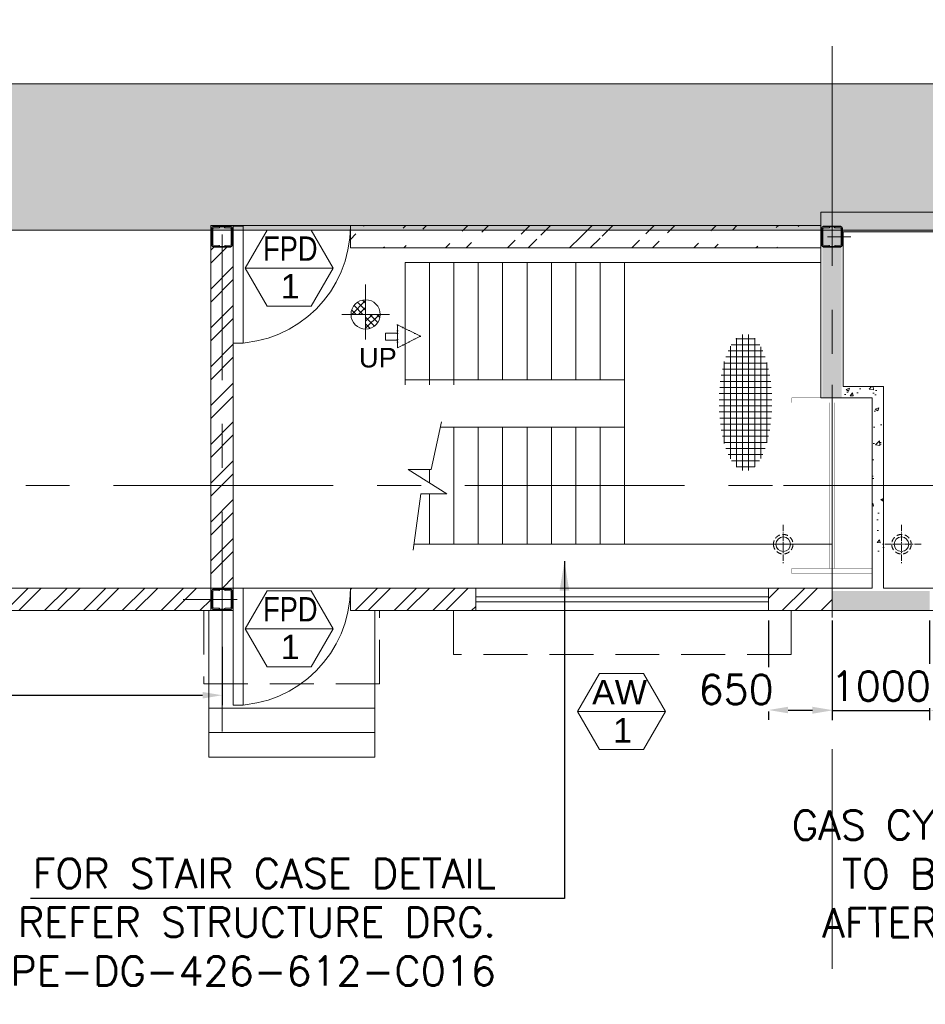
# Model space of a CAD drawing. Header units: inches. Extents: x 709340 to 1075215, y 37864 to 402163.
# Tile 34 of 56: x 835428 to 844707, y 147127 to 157213. Entities that reach past the tile are written whole.
import ezdxf
from ezdxf.enums import TextEntityAlignment as Align

# ---------------------------------------------------------------- set-up
doc = ezdxf.new("R2010")
doc.units = ezdxf.units.IN
doc.header["$LTSCALE"] = 1800
doc.header["$MEASUREMENT"] = 0
for name, pattern in [('1 NORTH ELEVATION$0$NORTH ELEVATION$0$HIDDEN', [0.375, 0.25, -0.125]), ('CENTER', [2, 1.25, -0.25, 0.25, -0.25]), ('CENTER2', [1.125, 0.75, -0.125, 0.125, -0.125]), ('HIDDEN2', [0.1875, 0.125, -0.0625])]:
    doc.linetypes.add(name, pattern=pattern)
doc.layers.get('0').update_dxf_attribs({"color": 253, "lineweight": 5})
doc.layers.get('Defpoints').update_dxf_attribs({"lineweight": 18})
for name, color, linetype, lineweight in [('2CON', 1, 'Continuous', 13), ('4MM', 4, 'Continuous', 20), ('A-DOOR', 31, 'Continuous', 9), ('A-WIN TAG', 3, 'Continuous', 13), ('A-WIN TAG TEXT', 3, 'Continuous', 13), ('CEN', 8, 'CENTER', 18), ('CL', 8, 'CENTER', 15), ('COL', 1, 'Continuous', 18), ('CONCRETE', 145, 'Continuous', 18), ('D', 2, 'Continuous', 15), ('DIM', 4, 'Continuous', 18), ('GRID', 8, 'CENTER', 18), ('HATCH', 9, 'Continuous', 18), ('LBEAM', 6, 'Continuous', 20), ('RAIN WATER', 6, 'Continuous', 18), ('STAIR', 11, 'Continuous', 18), ('SUNSHADE', 2, '1 NORTH ELEVATION$0$NORTH ELEVATION$0$HIDDEN', 13), ('TEXT', 3, 'Continuous', 18), ('WALL', 6, 'Continuous', 18), ('WALL HATCH', 8, 'Continuous', 13), ('WINDOW', 3, 'Continuous', 13)]:
    doc.layers.add(name, color=color, linetype=linetype, lineweight=lineweight)
doc.layers.add('R2CON', color=1, linetype='Continuous')
doc.styles.add('ROAMNS', font='ROMANS.shx')
doc.styles.add('ROMANS', font='romans.shx')
doc.styles.get("Standard").update_dxf_attribs({"font": 'arial.ttf'})
doc.dimstyles.new('DIM INT 1', dxfattribs={"dimtxt": 300, "dimasz": 200, "dimexe": 100, "dimexo": 100, "dimgap": 100, "dimtad": 1, "dimdec": 0, "dimzin": 13, "dimdsep": 46, "dimlunit": 5, "dimtxsty": 'ROAMNS', "dimblk2": 'OBLIQUE', "dimcen": 0.09, "dimclrd": 9, "dimclre": 9, "dimclrt": 4, "dimadec": 0, "dimazin": 0, "dimtfac": 1, "dimtdec": 0, "dimtix": 1, "dimtmove": 2, "dimatfit": 3, "dimfxl": 1, "dimtolj": 1, "dimtzin": 13, "dimarcsym": 0})
doc.dimstyles.get("Standard").update_dxf_attribs({"dimtxt": 0.18, "dimasz": 0.18, "dimexe": 0.18, "dimexo": 0.0625, "dimgap": 0.09, "dimtad": 0, "dimtih": 1, "dimtoh": 1, "dimdec": 4, "dimzin": 0, "dimdsep": 46, "dimtxsty": 'Standard', "dimcen": 0.09, "dimadec": 0, "dimazin": 0, "dimtfac": 1, "dimtdec": 4, "dimtofl": 0, "dimtmove": 0, "dimatfit": 3, "dimfxl": 1, "dimtolj": 1, "dimtzin": 0, "dimarcsym": 0})
pattern_1 = [(49.99999999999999, (1547.737251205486, 144.4209154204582), (358.6300913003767, -31.37606749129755), [37.5, -412.5]), (355, (1547.737251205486, 144.4209154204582), (-69.3756668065, 376.0960668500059), [30, -330]), (100.45144446, (1577.623091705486, 141.8062434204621), (289.254423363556, 344.7199954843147), [31.87009599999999, -350.5710559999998]), (46.18420000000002, (1547.737251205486, 244.4209154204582), (533.6206653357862, -82.75964039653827), [56.24999999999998, -618.7499999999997]), (96.63563549, (1592.205623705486, 237.524261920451), (467.3309728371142, 487.0593003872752), [47.805171, -525.8568799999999]), (351.1841639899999, (1547.737251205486, 244.4209154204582), (467.3309725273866, 487.0593001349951), [45, -495.0000004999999]), (21, (1597.737251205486, 219.4209154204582), (298.4535260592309, -201.3094453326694), [37.5, -412.5]), (326.0000000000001, (1597.737251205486, 219.4209154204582), (121.6576659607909, 362.5750225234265), [30, -330]), (71.45144474, (1622.608378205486, 202.6451284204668), (420.1111883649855, 161.2655764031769), [31.870095, -350.571056]), (37.50000000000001, (1547.737251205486, 144.4209154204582), (6.079927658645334, 166.4469269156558), [0, -326, 0, -335, 0, -331.25]), (7.499999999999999, (1547.737251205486, 144.4209154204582), (131.5347687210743, 197.2058559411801), [0, -191, 0, -318.5, 0, -126.25]), (327.5, (1436.237251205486, 144.4209154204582), (266.9112180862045, -11.27743586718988), [0, -125, 0, -390, 0, -517.5]), (317.5, (1386.237251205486, 144.4209154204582), (291.5930846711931, 50.05249116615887), [0, -162.5, 0, -259, 0, -367.5])]
pattern_2 = [(45, (0, 0), (-198.8737822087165, 198.8737822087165), []), (45, (132.58252125, 0), (-198.8737822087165, 198.8737822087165), [])]

# ---------------------------------------------------------------- blocks, each defined once
blk = doc.blocks.new('COL A')
at = {"layer": '4MM', "const_width": 3}
for points in [[(-412.5, 900), (412.5, 900), (412.5, 850), (-412.5, 850)], [(-25, 850), (25, 850), (25, -850), (-25, -850)], [(-412.5, -850), (412.5, -850), (412.5, -900), (-412.5, -900)]]:
    blk.add_lwpolyline(points, close=True, dxfattribs=at)
at = {"layer": 'CL', "color": 25}
for p, q in [((0, -900), (0, 1031.692907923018)), ((555.563920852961, 0), (-495.4756081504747, 0))]:
    blk.add_line(p, q, dxfattribs=at)
blk = doc.blocks.new('A-ROW COLUMN')
blk.add_line((181168.5317529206, 40839.7530772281), (181168.5317529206, 42639.7530772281))
at = {"layer": 'CEN'}
for p, q in [((181168.5317529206, 40839.7530772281), (181168.5317529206, 42639.7530772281)), ((180976.9632969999, 41739.7530772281), (181360.1002088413, 41739.7530772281))]:
    blk.add_line(p, q, dxfattribs=at)
blk.add_blockref('COL A', (181168.5317529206, 41739.7530772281))
blk = doc.blocks.new('A$C606C4837')
h = blk.add_hatch()
h.set_pattern_fill('DOTS', color=8, scale=5000)
h.set_pattern_definition([(0, (0, -1000), (156.25, 312.5), [0, -312.5])])
h.paths.add_polyline_path([(-67175.00000000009, -8699.99999999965), (-67175.00000000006, -10199.99999999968), (-33175.00000000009, -10199.99999999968), (-33175.00000000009, -8832.28221698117), (-4175.000000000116, -8832.28221698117), (-4175.000000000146, -10432.28221698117), (-2675.000000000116, -10432.28221698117), (-1175.000000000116, -10432.28221698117), (-1175.000000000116, -8932.28221698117), (-2675.000000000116, -8932.28221698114), (-2675.000000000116, -7332.282216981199), (-34675.00000000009, -7332.28221698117), (-34675.00000000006, -8699.99999999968)])
at = {"layer": 'DIM', "color": 8}
for p, q in [((-34675.00000000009, -7332.28221698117), (-2675.000000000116, -7332.282216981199)), ((-33175.00000000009, -8832.28221698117), (-4175.000000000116, -8832.28221698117))]:
    blk.add_line(p, q, dxfattribs=at)
blk = doc.blocks.new('*X500')
at = {"color": 0}
for p, q in [((15540.74200838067, 14547.60539837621), (15681.19143826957, 14688.05482826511)), ((15637.90006479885, 14547.60539837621), (15555.71192156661, 14629.79354160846)), ((15565.46977706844, 14643.04384518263), (15585.75299146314, 14663.32705957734)), ((15681.19143826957, 14575.02470302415), (15589.72483170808, 14666.49130958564)), ((15681.19143826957, 14645.7353811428), (15636.22118827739, 14690.70563113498)), ((15567.1893866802, 14547.60539837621), (15534.74275706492, 14580.05202799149)), ((15611.45268649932, 14547.60539837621), (15681.19143826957, 14617.34415014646)), ((15681.19143826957, 14546.6334720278), (15682.16336461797, 14547.60539837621)), ((15681.19143826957, 14475.92279390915), (15752.87404273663, 14547.60539837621)), ((15681.19143826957, 14405.21211579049), (15823.58472085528, 14547.60539837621)), ((15800.077349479, 14456.13879181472), (15708.61074291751, 14547.60539837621)), ((15824.29167102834, 14502.63514838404), (15779.32142103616, 14547.60539837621)), ((15763.37958150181, 14422.12588167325), (15681.19143826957, 14504.3140249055)), ((15713.63806788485, 14401.15671717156), (15681.19143826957, 14433.60334678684))]:
    blk.add_line(p, q, dxfattribs=at)
blk = doc.blocks.new('A$C4B6D6B1A')
at = {"layer": 'COL'}
h = blk.add_hatch(dxfattribs=at)
h.set_pattern_fill('ANSI37', color=8, scale=500)
h.set_pattern_definition([(45, (-43463.29067592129, -73146.58325564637), (-44.19417382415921, 44.19417382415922), []), (135, (-43463.29067592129, -73146.58325564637), (-44.19417382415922, -44.19417382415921), [])])
edge = h.paths.add_edge_path()
edge.add_line((-358.2511904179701, 38.93688724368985), (-122.0011904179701, 157.0618872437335))
edge.add_line((-122.2387926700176, -79.18811275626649), (-122.2387926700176, 157.0618872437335))
edge.add_line((-358.6440867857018, 38.93688724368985), (-122.3940867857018, -79.18811275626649))
at = {"layer": 'COL', "color": 9}
for p, q in [((-358.2511904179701, 38.93688724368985), (-122.0011904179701, 157.0618872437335)), ((-122.2387926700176, -79.18811275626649), (-122.2387926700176, 157.0618872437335)), ((-358.6440867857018, 38.93688724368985), (-122.3940867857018, -79.18811275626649)), ((0, 70.0667441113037), (-119.5313248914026, 70.06674411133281)), ((0, 0), (-117.2724169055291, 0)), ((0, 0), (0, 70.0667441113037))]:
    blk.add_line(p, q, dxfattribs=at)
blk = doc.blocks.new('M_Door Single - 1200 x 2100mm D1-Level 1')
at = {"layer": 'A-DOOR'}
for p, q in [((499.9999999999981, 114.9999999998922), (499.9999999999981, 1314.99999999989)), ((599.9999999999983, 1314.99999999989), (499.9999999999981, 1314.99999999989)), ((599.9999999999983, 114.9999999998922), (599.9999999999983, 1314.99999999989)), ((599.9999999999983, 114.9999999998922), (499.9999999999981, 114.9999999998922))]:
    blk.add_line(p, q, dxfattribs=at)
blk.add_arc((599.9999999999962, 114.9999999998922), 1199.999999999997, 89.99999999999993, 179.9999999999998, dxfattribs=at)
blk = doc.blocks.new('*D501')
at = {"layer": 'Defpoints', "color": 0, "transparency": 16777216}
for p in [(843750.9116894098, 151159.9345407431), (844750.9116894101, 151159.9345407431)]:
    blk.add_point(p, dxfattribs=at)
at = {"layer": 'TEXT', "color": 9, "lineweight": -2, "transparency": 16777216}
for p, q in [((843750.9116894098, 151059.9345407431), (843750.9116894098, 150037.1372610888)), ((844750.9116894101, 151059.9345407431), (844750.9116894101, 150037.1372610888)), ((843550.9116894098, 150137.1372610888), (843350.9116894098, 150137.1372610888)), ((843750.9116894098, 150137.1372610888), (844750.9116894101, 150137.1372610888)), ((844950.9116894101, 150137.1372610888), (845150.9116894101, 150137.1372610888))]:
    blk.add_line(p, q, dxfattribs=at)
at = {"layer": 'TEXT', "color": 9, "transparency": 16777216}
for points in [[(843550.9116894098, 150170.4705944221), (843550.9116894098, 150103.8039277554), (843750.9116894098, 150137.1372610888)], [(844950.9116894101, 150170.4705944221), (844950.9116894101, 150103.8039277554), (844750.9116894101, 150137.1372610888)]]:
    blk.add_solid(points, dxfattribs=at)
at = {"layer": 'TEXT', "color": 4, "transparency": 16777216, "insert": (844250.91168941, 150387.1372610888), "char_height": 300, "attachment_point": 5, "style": 'ROAMNS', "bg_fill": 3, "box_fill_scale": 1.25, "bg_fill_color": 256, "bg_fill_true_color": 13158600, "bg_fill_transparency": 0}
blk.add_mtext('\\A1;1000', dxfattribs=at)
at = {"layer": 'Defpoints', "color": 0, "transparency": 16777216}
blk.add_point((844750.9116894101, 150137.1372610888), dxfattribs=at)
blk = doc.blocks.new('_Oblique')
at = {"color": 0, "linetype": 'ByBlock', "lineweight": -2}
blk.add_line((-0.5, -0.5), (0.5, 0.5), dxfattribs=at)
blk = doc.blocks.new('RWDP')
at = {"layer": 'RAIN WATER', "linetype": 'CENTER2', "ltscale": 0.05}
for p, q in [((500, -400), (500, -800)), ((700, -600), (300, -600))]:
    blk.add_line(p, q, dxfattribs=at)
at = {"layer": 'RAIN WATER', "linetype": 'HIDDEN2', "ltscale": 0.25}
blk.add_circle((500, -600), 100, dxfattribs=at)
at = {"layer": 'RAIN WATER', "ltscale": 0.25}
blk.add_circle((500, -600), 75, dxfattribs=at)
blk = doc.blocks.new('*D521')
at = {"color": 9, "lineweight": -2, "transparency": 16777216}
for p, q in [((831750.9116894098, 151059.9345401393), (831750.9116894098, 150192.7359700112)), ((837500.9116894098, 150790.0089435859), (837500.9116894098, 150192.7359700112)), ((831950.9116894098, 150292.7359700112), (837300.9116894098, 150292.7359700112))]:
    blk.add_line(p, q, dxfattribs=at)
at = {"color": 9, "transparency": 16777216}
for points in [[(831950.9116894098, 150326.0693033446), (831950.9116894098, 150259.4026366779), (831750.9116894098, 150292.7359700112)], [(837300.9116894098, 150326.0693033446), (837300.9116894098, 150259.4026366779), (837500.9116894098, 150292.7359700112)]]:
    blk.add_solid(points, dxfattribs=at)
at = {"layer": 'Defpoints', "color": 0, "transparency": 16777216}
for p in [(831750.9116894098, 151159.9345401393), (837500.9116894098, 150890.0089435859), (837500.9116894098, 150292.7359700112)]:
    blk.add_point(p, dxfattribs=at)
at = {"color": 4, "transparency": 16777216, "insert": (834625.9116894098, 150542.7359700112), "char_height": 300, "attachment_point": 5, "style": 'ROAMNS', "bg_fill": 3, "box_fill_scale": 1.25, "bg_fill_color": 256, "bg_fill_true_color": 13158600, "bg_fill_transparency": 0}
blk.add_mtext('\\A1;5750', dxfattribs=at)
blk = doc.blocks.new('*D522')
at = {"color": 9, "lineweight": -2, "transparency": 16777216}
for p, q in [((843100.91168941, 151059.9345407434), (843100.91168941, 150041.3426316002)), ((843750.9116894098, 150992.1461407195), (843750.9116894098, 150041.3426316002)), ((843300.91168941, 150141.3426316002), (843550.9116894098, 150141.3426316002))]:
    blk.add_line(p, q, dxfattribs=at)
at = {"color": 9, "transparency": 16777216}
blk.add_solid([(843550.9116894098, 150174.6759649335), (843550.9116894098, 150108.0092982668), (843750.9116894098, 150141.3426316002)], dxfattribs=at)
at = {"layer": 'Defpoints', "color": 0, "transparency": 16777216}
for p in [(843100.91168941, 151159.9345407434), (843750.9116894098, 151092.1461407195), (843750.9116894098, 150141.3426316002)]:
    blk.add_point(p, dxfattribs=at)
at = {"color": 4, "transparency": 16777216, "insert": (842767.67698633, 150352.3889362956), "char_height": 300, "attachment_point": 5, "style": 'ROAMNS', "bg_fill": 3, "box_fill_scale": 1.25, "bg_fill_color": 256, "bg_fill_true_color": 13158600, "bg_fill_transparency": 0}
blk.add_mtext('\\A1;650', dxfattribs=at)
at = {"color": 9, "transparency": 16777216}
blk.add_solid([(843300.91168941, 150174.6759649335), (843300.91168941, 150108.0092982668), (843100.91168941, 150141.3426316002)], dxfattribs=at)

msp = doc.modelspace()

# ---------------------------------------------------------------- hatches: boundary and pattern name
at = {"layer": 'CONCRETE'}
h = msp.add_hatch(dxfattribs=at)
h.set_pattern_fill('AR-CONC', color=256, scale=50, style=0)
h.set_pattern_definition(pattern_1)
h.paths.add_polyline_path([(843750.9116894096, 155239.9345144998), (843650.9116894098, 155239.9345144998), (843650.9116894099, 153339.9345407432), (843750.9116894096, 153339.9345407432)])
h.paths.add_polyline_path([(854250.9116894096, 155239.9345144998), (843750.9116894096, 155239.9345144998), (843750.9116894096, 153339.9345407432), (843850.9116894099, 153339.9345407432), (843850.9116894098, 155039.9345144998), (854150.9116894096, 155039.9345144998), (854150.9116894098, 153339.9345407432), (854250.9116894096, 153339.9345407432)])
h.paths.add_polyline_path([(854350.9116894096, 155239.9345144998), (854250.9116894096, 155239.9345144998), (854250.9116894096, 153339.9345407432), (854350.9116894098, 153339.9345407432)])
h = msp.add_hatch(dxfattribs=at)
h.set_pattern_fill('AR-CONC', color=256, scale=50, style=0)
h.set_pattern_definition([(49.99999999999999, (0, 0), (358.6300913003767, -31.37606749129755), [37.5, -412.5]), (355, (0, 0), (-69.3756668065, 376.0960668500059), [30, -330]), (100.45144446, (29.8858405, -2.614672), (289.254423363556, 344.7199954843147), [31.87009599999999, -350.5710559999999]), (46.18420000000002, (0, 100), (533.6206653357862, -82.75964039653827), [56.24999999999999, -618.7499999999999]), (96.63563549, (44.4683725, 93.1033465), (467.3309728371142, 487.0593003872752), [47.805171, -525.8568799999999]), (351.1841639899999, (0, 100), (467.3309725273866, 487.0593001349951), [45, -495.0000004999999]), (21, (50, 75), (298.4535260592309, -201.3094453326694), [37.5, -412.5]), (326.0000000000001, (50, 75), (121.6576659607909, 362.5750225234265), [30, -330]), (71.45144474, (74.871127, 58.22421300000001), (420.1111883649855, 161.2655764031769), [31.870095, -350.571056]), (37.50000000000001, (0, 0), (6.079927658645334, 166.4469269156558), [0, -326, 0, -335, 0, -331.25]), (7.499999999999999, (0, 0), (131.5347687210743, 197.2058559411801), [0, -191, 0, -318.5, 0, -126.25]), (327.5, (-111.5, 0), (266.9112180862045, -11.27743586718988), [0, -125, 0, -390, 0, -517.5]), (317.5, (-161.5, 0), (291.5930846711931, 50.05249116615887), [0, -162.5, 0, -259, 0, -367.5])])
h.paths.add_polyline_path([(844163.4116894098, 152439.9345407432), (844246.3872975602, 152439.9345407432), (844278.4116894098, 152439.9345407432), (844278.4116894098, 151389.9345407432), (844163.4116894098, 151389.9345407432)])
h.paths.add_polyline_path([(844163.4116894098, 153339.9345407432), (843850.9116894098, 153339.9345407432), (843850.9116894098, 153454.9345407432), (844278.4116894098, 153454.9345407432), (844278.4116894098, 152439.9345407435), (844163.4116894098, 152439.9345407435)])
h = msp.add_hatch(dxfattribs=at)
h.set_pattern_fill('AR-CONC', color=256, scale=50, style=0)
h.set_pattern_definition(pattern_1)
h.paths.add_polyline_path([(843750.9116894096, 151359.9345407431), (843750.9116894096, 151159.9345407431), (844750.9116894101, 151159.9345407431), (844750.9116894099, 151359.9345407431)])
h.paths.add_polyline_path([(847250.9116894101, 151159.9345407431), (847250.9116894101, 151359.9345407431), (845750.9116894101, 151359.9345407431), (845750.9116894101, 151159.9345407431)])
h.paths.add_polyline_path([(848250.9116894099, 151359.9345407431), (848250.9116894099, 151159.9345407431), (849550.9116894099, 151159.9345407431), (849550.91168941, 151359.9345407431)])
h.paths.add_polyline_path([(854250.9116894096, 151159.9345407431), (854250.9116894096, 151389.9345407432), (851550.9116894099, 151389.9345407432), (851550.9116894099, 151159.9345407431)])
h.paths.add_polyline_path([(854250.9116894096, 151389.9345407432), (854250.9116894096, 151159.9345407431), (854250.91168941, 151159.9345407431), (854250.9116894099, 151389.9345407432)])
at = {"layer": 'D', "linetype": 'Continuous'}
h = msp.add_hatch(dxfattribs=at)
h.set_pattern_fill('ANSI32', color=8, scale=1200, style=0)
h.set_pattern_definition([(45.00000000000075, (837382.5555613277, 164559.6940583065), (-318.1980515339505, 318.1980515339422), []), (45.00000000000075, (837594.6875953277, 164559.6940583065), (-318.1980515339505, 318.1980515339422), [])])
edge = h.paths.add_edge_path()
edge.add_line((838907.1538771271, 154874.9193937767), (843346.0507457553, 154874.9193937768))
edge.add_line((838815.8912725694, 155104.9193937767), (838815.8912725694, 154874.9193937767))
edge.add_line((838907.1538771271, 155104.9193937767), (843615.9119995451, 155104.9193937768))
at = {"layer": 'HATCH'}
h = msp.add_hatch(dxfattribs=at)
h.set_pattern_fill('NET', color=256, scale=500, style=0)
h.set_pattern_definition([(0, (799646.769808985, 132257.7783283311), (0, 62.5), []), (90, (799646.769808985, 132257.7783283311), (-62.5, 3.827021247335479e-15), [])])
edge = h.paths.add_edge_path()
edge.add_ellipse((842864.4345736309, 153291.2057939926), major_axis=(0, 701.9339329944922), ratio=0.3863920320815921, start_angle=0, end_angle=359.9999999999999)
at = {"layer": 'WALL HATCH'}
h = msp.add_hatch(dxfattribs=at)
h.set_pattern_fill('ANSI32', color=256, scale=750, style=0)
h.set_pattern_definition(pattern_2)
h.paths.add_polyline_path([(837500.9116894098, 152439.9345407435), (837385.9116894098, 152439.9345407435), (837385.9116894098, 151389.9345407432), (837500.9116894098, 151389.9345407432)])
h.paths.add_polyline_path([(837615.9116894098, 152439.9345407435), (837500.9116894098, 152439.9345407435), (837500.9116894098, 151389.9345407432), (837615.9116894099, 151389.9345407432), (837615.9116894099, 151389.9345900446)])
h.paths.add_polyline_path([(837500.9116894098, 154881.9193937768), (837410.9119995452, 154881.9193937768), (837410.9119995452, 154889.9193937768), (837400.9119995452, 154889.9193937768), (837400.9119995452, 154899.9193937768), (837392.9119995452, 154899.9193937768), (837392.9119995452, 155079.9193937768), (837400.9119995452, 155079.9193937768), (837400.9119995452, 155089.9193937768), (837410.9119995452, 155089.9193937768), (837410.9119995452, 155097.9193937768), (837590.9119995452, 155097.9193937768), (837590.9119995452, 155089.9193937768), (837600.9119995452, 155089.9193937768), (837600.9119995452, 155079.9193937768), (837608.9119995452, 155079.9193937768), (837608.9119995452, 154899.9193937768), (837600.9119995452, 154899.9193937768), (837600.9119995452, 154889.9193937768), (837590.9119995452, 154889.9193937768), (837590.9119995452, 154881.9193937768), (837500.9116894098, 154881.9193937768), (837500.9116894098, 152439.9345407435), (837615.9116894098, 152439.9345407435), (837615.9116894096, 155104.9193937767), (837385.9116894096, 155104.9193937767), (837385.9116894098, 152439.9345407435), (837500.9116894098, 152439.9345407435)])
h = msp.add_hatch(dxfattribs=at)
h.set_pattern_fill('ANSI32', color=256, scale=750, style=0)
h.set_pattern_definition(pattern_2)
h.paths.add_polyline_path([(837385.9116894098, 151389.9345407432), (832580.9116894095, 151389.9345407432), (831750.9116894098, 151389.9345407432), (831750.9116894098, 151159.9345401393), (832580.9116894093, 151159.9345407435), (837385.9116894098, 151159.9345407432)])
h.paths.add_polyline_path([(840100.9116894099, 151389.9345407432), (838815.9116894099, 151389.9345407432), (838815.91168941, 151159.9345407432), (840100.91168941, 151159.9345407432)])
h = msp.add_hatch(dxfattribs=at)
h.set_pattern_fill('ANSI32', color=256, scale=750, style=0)
h.set_pattern_definition(pattern_2)
h.paths.add_polyline_path([(843750.9116894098, 151389.9345407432), (843100.91168941, 151389.9345407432), (843100.91168941, 151159.9345407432), (843750.9116894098, 151159.9345407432)])

# ---------------------------------------------------------------- linework, layer by layer
at = {"layer": '2CON'}
for p, q in [((838639.0769579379, 154667.9408921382), (837739.076957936, 154667.9408921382)), ((838639.0769579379, 150973.3875035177), (837739.076957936, 150973.3875035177)), ((842043.4295928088, 150126.6435793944), (841143.4295928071, 150126.6435793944))]:
    msp.add_line(p, q, dxfattribs=at)
at = {"layer": 'A-WIN TAG'}
for points in [[(837964.0769579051, 155057.6523237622), (837739.0769579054, 154667.9408920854), (837964.0769579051, 154278.2294603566), (838414.0769579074, 154278.2294603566), (838639.0769579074, 154667.9408920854), (838414.0769579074, 155057.6523237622)], [(837964.0769579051, 151363.0989351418), (837739.0769579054, 150973.387503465), (837964.0769579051, 150583.6760717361), (838414.0769579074, 150583.6760717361), (838639.0769579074, 150973.387503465), (838414.0769579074, 151363.0989351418)], [(841368.4295927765, 149736.9321477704), (841143.4295927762, 150126.6435794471), (841368.4295927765, 150516.3550111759), (841818.4295927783, 150516.3550111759), (842043.4295927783, 150126.6435794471), (841818.4295927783, 149736.9321477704)]]:
    msp.add_lwpolyline(points, close=True, dxfattribs=at)
at = {"layer": 'CL', "linetype": 'CENTER'}
for p, q in [((837500.9116894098, 149922.0279529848), (837500.9116894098, 155012.9343118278)), ((843706.029054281, 154989.9193937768), (843943.3365853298, 154989.9193937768)), ((837101.8590644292, 151274.9193937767), (837656.2387889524, 151274.9193937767))]:
    msp.add_line(p, q, dxfattribs=at)
at = {"layer": 'COL', "color": 2}
for p, q in [((837392.9119995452, 155079.9193937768), (837400.9119995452, 155079.9193937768)), ((837392.9119995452, 155079.9193937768), (837392.9119995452, 154899.9193937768)), ((837400.9119995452, 155089.9193937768), (837400.9119995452, 154889.9193937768)), ((837475.9119995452, 155089.9193937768), (837400.9119995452, 155089.9193937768)), ((837410.9119995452, 155089.9193937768), (837410.9119995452, 155097.9193937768)), ((837590.9119995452, 155097.9193937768), (837410.9119995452, 155097.9193937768)), ((837475.9119995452, 155089.9193937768), (837600.9119995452, 155089.9193937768)), ((837590.9119995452, 155089.9193937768), (837590.9119995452, 155097.9193937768)), ((837600.9119995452, 155089.9193937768), (837600.9119995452, 154889.9193937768)), ((837608.9119995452, 155079.9193937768), (837600.9119995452, 155079.9193937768)), ((837608.9119995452, 155079.9193937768), (837608.9119995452, 154899.9193937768)), ((843642.9119995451, 155079.9193937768), (843650.9119995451, 155079.9193937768)), ((843642.9119995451, 155079.9193937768), (843642.9119995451, 154899.9193937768)), ((843650.9119995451, 155089.9193937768), (843650.9119995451, 154889.9193937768)), ((843725.9119995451, 155089.9193937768), (843650.9119995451, 155089.9193937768)), ((843660.9119995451, 155089.9193937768), (843660.9119995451, 155097.9193937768)), ((843840.9119995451, 155097.9193937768), (843660.9119995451, 155097.9193937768)), ((843725.9119995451, 155089.9193937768), (843850.9119995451, 155089.9193937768)), ((843840.9119995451, 155089.9193937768), (843840.9119995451, 155097.9193937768)), ((843850.9119995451, 155089.9193937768), (843850.9119995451, 154889.9193937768)), ((843858.9119995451, 155079.9193937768), (843850.9119995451, 155079.9193937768)), ((843858.9119995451, 155079.9193937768), (843858.9119995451, 154899.9193937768)), ((837392.9119995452, 154899.9193937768), (837400.9119995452, 154899.9193937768)), ((837400.9119995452, 154889.9193937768), (837475.9119995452, 154889.9193937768)), ((837410.9119995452, 154889.9193937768), (837410.9119995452, 154881.9193937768)), ((837590.9119995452, 154881.9193937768), (837410.9119995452, 154881.9193937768)), ((837600.9119995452, 154889.9193937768), (837475.9119995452, 154889.9193937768)), ((837590.9119995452, 154889.9193937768), (837590.9119995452, 154881.9193937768)), ((837608.9119995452, 154899.9193937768), (837600.9119995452, 154899.9193937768)), ((843642.9119995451, 154899.9193937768), (843650.9119995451, 154899.9193937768)), ((843650.9119995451, 154889.9193937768), (843725.9119995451, 154889.9193937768)), ((843660.9119995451, 154889.9193937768), (843660.9119995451, 154881.9193937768)), ((843840.9119995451, 154881.9193937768), (843660.9119995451, 154881.9193937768)), ((843850.9119995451, 154889.9193937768), (843725.9119995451, 154889.9193937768)), ((843840.9119995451, 154889.9193937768), (843840.9119995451, 154881.9193937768)), ((843858.9119995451, 154899.9193937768), (843850.9119995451, 154899.9193937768)), ((837392.9120066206, 151364.9193937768), (837400.9120066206, 151364.9193937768)), ((837392.9120066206, 151364.9193937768), (837392.9120066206, 151184.9193937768)), ((837400.9120066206, 151374.9193937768), (837400.9120066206, 151174.9193937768)), ((837475.9120066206, 151374.9193937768), (837400.9120066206, 151374.9193937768)), ((837410.9120066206, 151374.9193937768), (837410.9120066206, 151382.9193937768)), ((837590.9120066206, 151382.9193937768), (837410.9120066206, 151382.9193937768)), ((837475.9120066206, 151374.9193937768), (837600.9120066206, 151374.9193937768)), ((837590.9120066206, 151374.9193937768), (837590.9120066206, 151382.9193937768)), ((837600.9120066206, 151374.9193937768), (837600.9120066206, 151174.9193937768)), ((837608.9120066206, 151364.9193937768), (837600.9120066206, 151364.9193937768)), ((837608.9120066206, 151364.9193937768), (837608.9120066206, 151184.9193937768)), ((837392.9120066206, 151184.9193937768), (837400.9120066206, 151184.9193937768)), ((837400.9120066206, 151174.9193937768), (837475.9120066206, 151174.9193937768)), ((837410.9120066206, 151174.9193937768), (837410.9120066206, 151166.9193937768)), ((837590.9120066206, 151166.9193937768), (837410.9120066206, 151166.9193937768)), ((837600.9120066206, 151174.9193937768), (837475.9120066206, 151174.9193937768)), ((837590.9120066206, 151174.9193937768), (837590.9120066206, 151166.9193937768)), ((837608.9120066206, 151184.9193937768), (837600.9120066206, 151184.9193937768))]:
    msp.add_line(p, q, dxfattribs=at)
for points in [[(837475.9119995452, 154889.9193937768), (837475.9119995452, 154893.1745949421, 0.4015435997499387), (837470.1726228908, 154899.1689318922), (837412.6513761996, 154901.6698556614, -0.4015435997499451), (837406.9119995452, 154907.6641926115), (837406.9119995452, 155072.1745949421, -0.4015435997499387), (837412.6513761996, 155078.1689318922), (837470.1726228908, 155080.6698556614, 0.4015435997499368), (837475.9119995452, 155086.6641926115), (837475.9119995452, 155089.9193937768)], [(837525.9119995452, 154889.9193937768), (837525.9119995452, 154893.1745949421, -0.4015435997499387), (837531.6513761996, 154899.1689318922), (837589.1726228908, 154901.6698556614, 0.4015435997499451), (837594.9119995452, 154907.6641926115), (837594.9119995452, 155072.1745949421, 0.4015435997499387), (837589.1726228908, 155078.1689318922), (837531.6513761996, 155080.6698556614, -0.4015435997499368), (837525.9119995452, 155086.6641926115), (837525.9119995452, 155089.9193937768)], [(843725.9119995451, 154889.9193937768), (843725.9119995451, 154893.174594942, 0.4015435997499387), (843720.1726228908, 154899.1689318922), (843662.6513761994, 154901.6698556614, -0.4015435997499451), (843656.9119995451, 154907.6641926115), (843656.9119995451, 155072.174594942, -0.4015435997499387), (843662.6513761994, 155078.1689318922), (843720.1726228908, 155080.6698556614, 0.4015435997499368), (843725.9119995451, 155086.6641926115), (843725.9119995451, 155089.9193937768)], [(843775.9119995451, 154889.9193937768), (843775.9119995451, 154893.174594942, -0.4015435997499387), (843781.6513761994, 154899.1689318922), (843839.1726228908, 154901.6698556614, 0.4015435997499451), (843844.9119995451, 154907.6641926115), (843844.9119995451, 155072.174594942, 0.4015435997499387), (843839.1726228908, 155078.1689318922), (843781.6513761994, 155080.6698556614, -0.4015435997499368), (843775.9119995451, 155086.6641926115), (843775.9119995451, 155089.9193937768)], [(837475.9120066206, 151174.9193937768), (837475.9120066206, 151178.174594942, 0.4015435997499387), (837470.1726299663, 151184.1689318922), (837412.6513832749, 151186.6698556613, -0.4015435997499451), (837406.9120066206, 151192.6641926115), (837406.9120066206, 151357.174594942, -0.4015435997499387), (837412.6513832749, 151363.1689318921), (837470.1726299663, 151365.6698556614, 0.4015435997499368), (837475.9120066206, 151371.6641926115), (837475.9120066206, 151374.9193937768)], [(837525.9120066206, 151174.9193937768), (837525.9120066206, 151178.174594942, -0.4015435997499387), (837531.6513832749, 151184.1689318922), (837589.1726299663, 151186.6698556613, 0.4015435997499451), (837594.9120066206, 151192.6641926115), (837594.9120066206, 151357.174594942, 0.4015435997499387), (837589.1726299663, 151363.1689318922), (837531.6513832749, 151365.6698556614, -0.4015435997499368), (837525.9120066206, 151371.6641926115), (837525.9120066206, 151374.9193937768)]]:
    msp.add_lwpolyline(points, format="xyb", dxfattribs=at)
at = {"layer": 'DIM'}
for p, q in [((838972.3768266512, 153935.4772143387), (838972.3768266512, 154500.6203816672)), ((839216.7935760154, 154194.0453455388), (838727.960077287, 154194.0453455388))]:
    msp.add_line(p, q, dxfattribs=at)
msp.add_lwpolyline([(839750.6421129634, 153092.5264058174), (839642.1795688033, 152605.2657820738), (839407.0000835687, 152605.2657820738), (839803.8653345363, 152355.6568668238), (839539.288500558, 152355.6568668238), (839459.5411865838, 151777.9951345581)], dxfattribs=at)
at = {"layer": 'GRID'}
for p, q in [((843750.9116894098, 140290.3443410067), (843750.9116894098, 198939.9345407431)), ((928639.6342422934, 152439.9345407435), (775898.7404123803, 152439.9345407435))]:
    msp.add_line(p, q, dxfattribs=at)
at = {"layer": 'LBEAM', "color": 6}
msp.add_circle((838972.3768266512, 154194.0453455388), 150, dxfattribs=at)
at = {"layer": 'STAIR'}
for p, q in [((839375.9306451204, 153472.6464505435), (839375.7819308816, 154724.88970421)), ((839375.9116894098, 154724.9193937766), (843635.9116894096, 154724.9193937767)), ((839625.9306433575, 153472.6761401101), (839625.7819291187, 154724.9193937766)), ((839875.9306433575, 153472.6761401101), (839875.7819291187, 154724.9193937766)), ((840125.7819291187, 153524.9193937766), (840125.7819291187, 154724.9193937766)), ((840375.7819291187, 153524.9193937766), (840375.7819291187, 154724.9193937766)), ((840625.7819291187, 153524.9193937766), (840625.7819291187, 154724.9193937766)), ((840875.7819291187, 153524.9193937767), (840875.7819291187, 154724.9193937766)), ((841125.7819291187, 153524.9193937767), (841125.7819291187, 154724.9193937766)), ((841375.7819291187, 153524.9193937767), (841375.7819291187, 154724.9193937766)), ((841625.7819291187, 153524.9193937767), (841625.7819291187, 154724.9193937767)), ((839375.9244394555, 153524.9010438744), (841625.9116894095, 153524.9104809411)), ((841625.9116894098, 151839.9343118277), (841625.9116894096, 153524.9104809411)), ((839738.9352931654, 153039.9343118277), (841625.9116894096, 153039.9343118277)), ((839875.9116894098, 151839.9343118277), (839875.9116894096, 153039.9343118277)), ((840125.9116894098, 151839.9343118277), (840125.9116894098, 153039.9343118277)), ((840375.9116894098, 151839.9343118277), (840375.9116894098, 153039.9343118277)), ((840625.9116894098, 151839.9343118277), (840625.9116894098, 153039.9343118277)), ((840875.9116894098, 151839.9343118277), (840875.9116894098, 153039.9343118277)), ((841125.9116894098, 151839.9343118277), (841125.9116894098, 153039.9343118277)), ((841375.9116894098, 151839.9343118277), (841375.9116894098, 153039.9343118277)), ((839625.9116894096, 152467.5810431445), (839625.9116894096, 152605.2657820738)), ((839625.9116894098, 151839.9343118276), (839625.9116894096, 152355.6568668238)), ((839468.0920092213, 151839.9343118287), (843750.9116894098, 151839.9343118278)), ((837365.9116894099, 151159.9345407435), (837365.9116894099, 149659.9345407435)), ((839065.9116894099, 151159.9345407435), (839065.9116894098, 149659.9345407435)), ((837365.9116894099, 150159.9345407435), (839065.9116894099, 150159.9345407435)), ((837365.9116894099, 149909.9345407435), (839065.9116894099, 149909.9345407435)), ((837365.9116894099, 149659.9345407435), (839065.9116894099, 149659.9345407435))]:
    msp.add_line(p, q, dxfattribs=at)
at = {"layer": 'SUNSHADE'}
for points in [[(837315.9116894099, 151159.9345407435), (837315.9116894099, 150409.9345407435), (839115.9116894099, 150409.9345407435), (839115.9116894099, 151159.9345407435)], [(843330.91168941, 151159.9345407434), (843330.91168941, 150709.9345407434), (839870.9116894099, 150709.9345407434), (839870.9116894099, 151159.9345407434)]]:
    msp.add_lwpolyline(points, dxfattribs=at)
at = {"layer": 'TEXT', "color": 1}
for p, q in [((838815.8912725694, 155104.9193937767), (837615.9116894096, 155104.9193937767)), ((838907.1538771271, 151389.9343118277), (837657.1538771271, 151389.9343118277))]:
    msp.add_line(p, q, dxfattribs=at)
at = {"layer": 'WALL'}
for p, q in [((843635.9116894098, 153339.9345407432), (843635.9116894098, 155239.9345144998)), ((843635.9116894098, 155239.9345144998), (854350.9116894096, 155239.9345144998)), ((837385.9116894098, 151159.9345407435), (837385.9116894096, 155104.9193937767)), ((837385.9116894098, 155104.9193937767), (837615.9116894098, 155104.9193937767)), ((837615.9116894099, 151159.9345407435), (837615.9116894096, 155104.9193937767)), ((838815.8912725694, 155104.9193937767), (843635.9116894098, 155104.9193937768)), ((838815.8912725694, 155104.9193937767), (838815.8912725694, 154874.9193937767)), ((843865.9116894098, 153454.9345407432), (843865.9116894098, 155039.9345144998)), ((843865.9116894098, 155039.9345144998), (854150.9116894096, 155039.9345144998)), ((838815.8912725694, 154874.9193937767), (843635.9116894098, 154874.9193937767)), ((843865.9116894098, 153454.9345407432), (844278.4116894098, 153454.9345407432)), ((844278.4116894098, 153454.9345407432), (844278.4116894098, 151389.9345407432)), ((843635.9116894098, 153339.9345407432), (843850.9116894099, 153339.9345407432)), ((843850.9116894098, 153339.9345407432), (844163.4116894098, 153339.9345407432)), ((844163.4116894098, 153339.9345407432), (844163.4116894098, 151389.9345407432)), ((832580.9116894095, 151389.9345407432), (838195.9116894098, 151389.9345407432)), ((837615.9116894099, 151389.9345900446), (837615.9116894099, 150389.9345900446)), ((838815.9116894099, 151389.9345407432), (844163.4116894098, 151389.9345407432)), ((838815.9116894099, 151389.9345407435), (838815.91168941, 151159.9345407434)), ((840100.9116894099, 151159.9345407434), (840100.9116894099, 151389.9345407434)), ((840100.9116894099, 151389.9345407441), (840100.91168941, 151159.9345407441)), ((843100.91168941, 151159.9345407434), (843100.91168941, 151389.9345407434)), ((844278.4116894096, 151389.9345407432), (849550.91168941, 151389.9345407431)), ((832554.1023065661, 151159.9345407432), (837615.9116894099, 151159.9345407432)), ((838815.9116894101, 151159.9345407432), (849550.91168941, 151159.9345407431)), ((843620.9116894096, 151159.9345407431), (849550.91168941, 151159.9345407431))]:
    msp.add_line(p, q, dxfattribs=at)
at = {"layer": 'WINDOW', "ltscale": 100}
for p, q in [((840100.9116894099, 151301.3138397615), (843100.91168941, 151301.3138397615)), ((840100.9116894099, 151251.3138397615), (843100.91168941, 151251.3138397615))]:
    msp.add_line(p, q, dxfattribs=at)
msp.add_lwpolyline([(843100.91168941, 151159.9345407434), (843100.91168941, 151389.9345407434), (840100.9116894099, 151389.9345407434), (840100.9116894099, 151159.9345407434)], close=True, dxfattribs=at)

# ---------------------------------------------------------------- block references
at = {"layer": 'A-DOOR', "rotation": 180}
for p in [(838215.9116894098, 155212.9193937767), (838215.9116894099, 151504.9345407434)]:
    msp.add_blockref('M_Door Single - 1200 x 2100mm D1-Level 1', p, dxfattribs=at)
at = {"layer": 'COL'}
msp.add_blockref('A-ROW COLUMN', (662582.3799364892, 110700.1814635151), dxfattribs=at)
at = {"layer": 'DIM'}
msp.add_blockref('A$C606C4837', (863925.9116894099, 163889.9345407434), dxfattribs=at)
at = {"layer": 'DIM', "color": 6, "rotation": 180}
msp.add_blockref('*X500', (854653.5682649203, 168741.650743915), dxfattribs=at)
at = {"layer": 'R2CON', "ltscale": 500, "xscale": -1}
msp.add_blockref('A$C4B6D6B1A', (839176.2622863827, 153930.8703566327), dxfattribs=at)
at = {"layer": 'RAIN WATER', "xscale": -1}
msp.add_blockref('RWDP', (843750.9116894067, 152439.9345407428), dxfattribs=at)
at = {"layer": 'RAIN WATER'}
msp.add_blockref('RWDP', (843962.7396311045, 152439.9345407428), dxfattribs=at)

# ---------------------------------------------------------------- texts
at = {"layer": 'A-WIN TAG'}
for s, p in [('AW', (841573.7343636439, 150323.3467079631)), ('1', (841605.0188989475, 149933.1990667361))]:
    msp.add_text(s, height=250.0000000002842, dxfattribs=at).set_placement(p, align=Align.MIDDLE)
at = {"layer": 'A-WIN TAG TEXT', "width": 0.8}
for p in [(838200.428429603, 154867.8840816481), (838200.428429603, 151173.3306930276)]:
    msp.add_text('FPD', height=250.0000000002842, dxfattribs=at).set_placement(p, align=Align.MIDDLE)
at = {"layer": 'A-WIN TAG TEXT'}
for p in [(838200.6662640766, 154482.0723955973), (838200.6662640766, 150787.5190069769)]:
    msp.add_text('1', height=250.0000000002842, dxfattribs=at).set_placement(p, align=Align.MIDDLE)
at = {"layer": 'TEXT'}
msp.add_text('UP', height=200, rotation=359.9999999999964, dxfattribs=at).set_placement((838903.4484508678, 153650.9400196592))
at = {"layer": 'TEXT', "insert": (848108.2935380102, 149121.5567359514), "char_height": 300, "width": 5440.420919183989, "attachment_point": 3, "rotation": 0.12192379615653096, "style": 'ROMANS'}
msp.add_mtext('GAS CYLINDER ROOM IS TO BE CONSTRUCTED AFTER STATOR LIFTING', dxfattribs=at)
at = {"layer": 'TEXT', "insert": (840307.8673236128, 148618.1760615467), "char_height": 300, "width": 6129.981525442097, "attachment_point": 3, "style": 'ROAMNS'}
msp.add_mtext('FOR STAIR CASE DETAIL \\PREFER STRUCTURE DRG.\\PPE-DG-426-612-C016', dxfattribs=at)

# ---------------------------------------------------------------- next in the draw order: dimensions: what is measured, and where the dimension line sits
at = {"color": 250}
dim = msp.add_linear_dim(base=(837500.9116894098, 150292.7359700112), p1=(831750.9116894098, 151159.9345401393), p2=(837500.9116894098, 150890.0089435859), dimstyle='DIM INT 1', override={"dimfxl": 2.5, "dimtfill": 1, "dimarcsym": 2}, dxfattribs=at)
dim.commit()
dim.dimension.update_dxf_attribs({"geometry": '*D521', "text_midpoint": (834625.9116894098, 150542.7359700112)})
at = {"layer": 'TEXT', "color": 139}
dim = msp.add_linear_dim(base=(844750.9116894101, 150137.1372610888), p1=(843750.9116894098, 151159.9345407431), p2=(844750.9116894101, 151159.9345407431), dimstyle='DIM INT 1', override={"dimfxl": 2.5, "dimtfill": 1, "dimarcsym": 2}, dxfattribs=at)
dim.commit()
dim.dimension.update_dxf_attribs({"geometry": '*D501', "text_midpoint": (844250.91168941, 150387.1372610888)})

# ---------------------------------------------------------------- next in the draw order: dimensions: what is measured, and where the dimension line sits
at = {"color": 250}
dim = msp.add_linear_dim(base=(843750.9116894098, 150141.3426316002), p1=(843100.91168941, 151159.9345407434), p2=(843750.9116894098, 151092.1461407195), dimstyle='DIM INT 1', override={"dimfxl": 2.5, "dimtfill": 1, "dimarcsym": 2}, dxfattribs=at)
dim.commit()
dim.dimension.update_dxf_attribs({"geometry": '*D522', "text_midpoint": (842767.67698633, 150352.3889362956), "dimtype": 160})

# ---------------------------------------------------------------- next in the draw order: leaders
at = {"layer": 'DIM'}
msp.add_leader([(841009.2311079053, 151665.7931587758), (841009.2311079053, 148209.7975959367), (835538.789192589, 148209.7975959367)], dimstyle='Standard', override={"dimtxt": 350, "dimasz": 300, "dimexe": 0, "dimexo": 0, "dimgap": 100, "dimtad": 0, "dimtih": 0, "dimtoh": 0, "dimdec": 0, "dimtxsty": 'ROMANS', "dimcen": 0, "dimclrd": 9, "dimclre": 9, "dimclrt": 256, "dimtdec": 0, "dimtix": 1, "dimtofl": 1, "dimatfit": 0}, dxfattribs=at)

doc.saveas('drawing.dxf')
